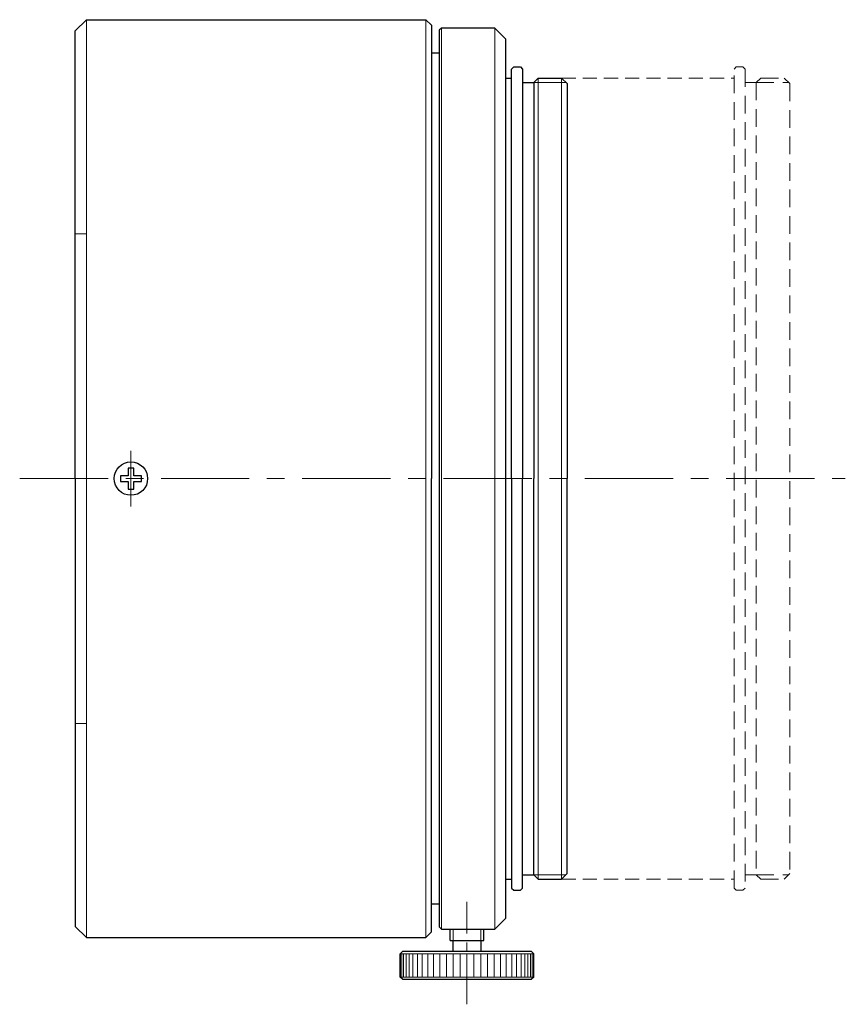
# Model space of a CAD drawing. Header units: millimetres. Extents: x 12.9 to 87.1, y 2.8 to 91.2.
import ezdxf

# ---------------------------------------------------------------- set-up
doc = ezdxf.new("R2010")
doc.units = ezdxf.units.MM
doc.header["$LTSCALE"] = 0.25
doc.linetypes.add('CENTER', pattern=[50.8, 31.75, -6.35, 6.35, -6.35])
doc.linetypes.add('HIDDEN', pattern=[9.525, 6.35, -3.175])
doc.layers.add('00_補助線', color=252, linetype='Continuous', lineweight=0, plot=False)
for name, color, linetype, lineweight in [('01_外形線', 7, 'Continuous', 30), ('02_ﾈｼﾞ（断面）・遮光線仕切り', 7, 'Continuous', 20), ('03_ﾈｼﾞ・ﾛｰﾚｯﾄ・遮光線', 7, 'Continuous', 9), ('04_中心線', 1, 'CENTER', 20), ('05_隠れ線', 3, 'HIDDEN', 20), ('06_面取線', 7, 'Continuous', 9)]:
    doc.layers.add(name, color=color, linetype=linetype, lineweight=lineweight)

# ---------------------------------------------------------------- blocks, each defined once
blk = doc.blocks.new('P20##')
at = {"layer": '01_外形線', "ltscale": 0.5}
for p, q in [((-0.25, 0.95), (-0.25, 0.25)), ((0.25, 0.95), (-0.25, 0.95)), ((0.25, 0.25), (0.25, 0.95)), ((-0.95, 0.25), (-0.95, -0.25)), ((-0.25, 0.25), (-0.95, 0.25)), ((0.95, 0.25), (0.25, 0.25)), ((0.95, -0.25), (0.95, 0.25)), ((-0.95, -0.25), (-0.25, -0.25)), ((-0.25, -0.25), (-0.25, -0.95)), ((0.25, -0.25), (0.95, -0.25)), ((0.25, -0.95), (0.25, -0.25)), ((-0.25, -0.95), (0.25, -0.95))]:
    blk.add_line(p, q, dxfattribs=at)
blk.add_circle((0, 0), 1.5, dxfattribs=at)
blk = doc.blocks.new('A$C51170A50')
at = {"layer": '01_外形線'}
for p, q in [((-5.8, 2.5), (-6, 2.3)), ((-6, 2.3), (-6, 0.2)), ((-5.8, 2.5), (5.8, 2.5)), ((6, 2.3), (5.8, 2.5)), ((6, 2.3), (6, 0.2)), ((-6, 0.2), (-5.8, 0)), ((5.8, 0), (-5.8, 0)), ((-1.25, 0), (-1.25, -1)), ((1.25, -1), (1.25, 0)), ((5.8, 0), (6, 0.2)), ((-1.5, -1), (1.5, -1)), ((-1.5, -1), (-1.5, -2)), ((1.5, -1), (1.5, -2))]:
    blk.add_line(p, q, dxfattribs=at)
at = {"layer": '03_ﾈｼﾞ・ﾛｰﾚｯﾄ・遮光線'}
for p, q in [((-1.25, -1), (-1.25, -2)), ((1.25, -1), (1.25, -2))]:
    blk.add_line(p, q, dxfattribs=at)
at = {"layer": '06_面取線'}
for p, q in [((6, 2.3), (-6, 2.3)), ((-5.967, 2.3), (-5.967, 0.2)), ((-5.869, 2.3), (-5.869, 0.2)), ((-5.706, 2.3), (-5.706, 0.2)), ((-5.481, 2.3), (-5.481, 0.2)), ((-5.196, 2.3), (-5.196, 0.2)), ((-4.854, 2.3), (-4.854, 0.2)), ((-4.459, 2.3), (-4.459, 0.2)), ((-4.015, 2.3), (-4.015, 0.2)), ((-3.527, 2.3), (-3.527, 0.2)), ((-3, 2.3), (-3, 0.2)), ((-2.44, 2.3), (-2.44, 0.2)), ((-1.854, 2.3), (-1.854, 0.2)), ((-1.247, 2.3), (-1.247, 0.2)), ((-0.627, 2.3), (-0.627, 0.2)), ((0, 2.3), (0, 0.2)), ((0.627, 2.3), (0.627, 0.2)), ((1.247, 2.3), (1.247, 0.2)), ((1.854, 2.3), (1.854, 0.2)), ((2.44, 2.3), (2.44, 0.2)), ((3, 2.3), (3, 0.2)), ((3.527, 2.3), (3.527, 0.2)), ((4.015, 2.3), (4.015, 0.2)), ((4.459, 2.3), (4.459, 0.2)), ((4.854, 2.3), (4.854, 0.2)), ((5.196, 2.3), (5.196, 0.2)), ((5.481, 2.3), (5.481, 0.2)), ((5.706, 2.3), (5.706, 0.2)), ((5.869, 2.3), (5.869, 0.2)), ((5.967, 2.3), (5.967, 0.2)), ((-6, 0.2), (6, 0.2))]:
    blk.add_line(p, q, dxfattribs=at)

msp = doc.modelspace()

# ---------------------------------------------------------------- linework, layer by layer
at = {"layer": '00_補助線'}
for p, q in [((17.9, 72), (18.9, 72)), ((17.9, 28), (18.9, 28))]:
    msp.add_line(p, q, dxfattribs=at)
at = {"layer": '01_外形線'}
for p, q in [((18.9, 91.25), (17.9, 90.25)), ((18.9, 91.25), (49.4, 91.25)), ((49.9, 90.75), (49.4, 91.25)), ((49.9, 90.75), (49.9, 50)), ((50.8, 90.5), (50.6, 90.3)), ((50.6, 90.3), (50.6, 9.7)), ((55.6, 90.5), (50.8, 90.5)), ((56.6, 89.5), (55.6, 90.5)), ((17.9, 50), (17.9, 90.25)), ((56.6, 10.5), (56.6, 89.5)), ((50.6, 88.25), (49.9, 88.25)), ((57.1, 86.8), (57.3, 87)), ((57.1, 50), (57.1, 86.8)), ((57.3, 87), (57.9, 87)), ((57.9, 87), (58.1, 86.8)), ((58.1, 86.8), (58.1, 50)), ((56.6, 86), (57.1, 86)), ((59.1, 85.6), (59.5, 86)), ((59.5, 86), (61.6, 86)), ((61.6, 86), (62.1, 85.5)), ((58.1, 85.6), (59.1, 85.6)), ((59.1, 85.6), (59.1, 50)), ((62.1, 85.5), (62.1, 50)), ((17.9, 50), (17.9, 9.75)), ((49.9, 9.25), (49.9, 50)), ((57.1, 50), (57.1, 13.2)), ((58.1, 13.2), (58.1, 50)), ((59.1, 14.4), (59.1, 50)), ((62.1, 14.5), (62.1, 50)), ((58.1, 14.4), (59.1, 14.4)), ((59.1, 14.4), (59.5, 14)), ((61.6, 14), (62.1, 14.5)), ((56.6, 14), (57.1, 14)), ((59.5, 14), (61.6, 14)), ((57.1, 13.2), (57.3, 13)), ((57.3, 13), (57.9, 13)), ((57.9, 13), (58.1, 13.2)), ((50.6, 11.75), (49.9, 11.75)), ((18.9, 8.75), (17.9, 9.75)), ((55.6, 9.5), (56.6, 10.5)), ((49.9, 9.25), (49.4, 8.75)), ((50.6, 9.7), (50.8, 9.5)), ((50.8, 9.5), (55.6, 9.5)), ((18.9, 8.75), (49.4, 8.75))]:
    msp.add_line(p, q, dxfattribs=at)
at = {"layer": '02_ﾈｼﾞ（断面）・遮光線仕切り'}
for p, q in [((59.1, 85.6), (62, 85.6)), ((59.1, 14.4), (62, 14.4))]:
    msp.add_line(p, q, dxfattribs=at)
at = {"layer": '04_中心線'}
for p, q in [((22.9, 47.5), (22.9, 52.5)), ((12.9, 50), (87.1, 50))]:
    msp.add_line(p, q, dxfattribs=at)
at = {"layer": '04_中心線', "ltscale": 0.5}
msp.add_line((53.1, 2.75), (53.1, 11.973), dxfattribs=at)
at = {"layer": '05_隠れ線'}
for p, q in [((77.1, 86.8), (77.3, 87)), ((77.1, 13.2), (77.1, 86.8)), ((77.3, 87), (77.9, 87)), ((77.9, 87), (78.1, 86.8)), ((78.1, 86.8), (78.1, 13.2)), ((79.1, 85.6), (79.5, 86)), ((79.5, 86), (81.6, 86)), ((81.6, 86), (82.1, 85.5)), ((78.1, 85.6), (79.1, 85.6)), ((79.1, 85.6), (82, 85.6)), ((79.1, 85.6), (79.1, 14.4)), ((82.1, 85.5), (82.1, 14.5)), ((78.1, 14.4), (79.1, 14.4)), ((79.1, 14.4), (82, 14.4)), ((79.1, 14.4), (79.5, 14)), ((81.6, 14), (82.1, 14.5)), ((79.5, 14), (81.6, 14)), ((77.1, 13.2), (77.3, 13)), ((77.3, 13), (77.9, 13)), ((77.9, 13), (78.1, 13.2))]:
    msp.add_line(p, q, dxfattribs=at)
at = {"layer": '05_隠れ線', "ltscale": 0.8}
for p, q in [((61.6, 86), (77.1, 86)), ((61.6, 14), (77.1, 14))]:
    msp.add_line(p, q, dxfattribs=at)
at = {"layer": '06_面取線', "lineweight": 20}
for p in [(18.9, 91.25), (18.9, 8.75)]:
    msp.add_line(p, (18.9, 50), dxfattribs=at)
at = {"layer": '06_面取線'}
for p, q in [((49.4, 91.25), (49.4, 50)), ((50.8, 9.5), (50.8, 90.5)), ((55.6, 90.5), (55.6, 9.5)), ((59.5, 86), (59.5, 50)), ((61.6, 86), (61.6, 50)), ((49.4, 8.75), (49.4, 50)), ((59.5, 14), (59.5, 50)), ((61.6, 14), (61.6, 50))]:
    msp.add_line(p, q, dxfattribs=at)

# ---------------------------------------------------------------- block references
at = {"layer": '01_外形線'}
msp.add_blockref('P20##', (22.9, 50), dxfattribs=at)
at = {"layer": '01_外形線', "xscale": -1, "rotation": 180}
msp.add_blockref('A$C51170A50', (53.1, 7.5), dxfattribs=at)

doc.saveas('drawing.dxf')
